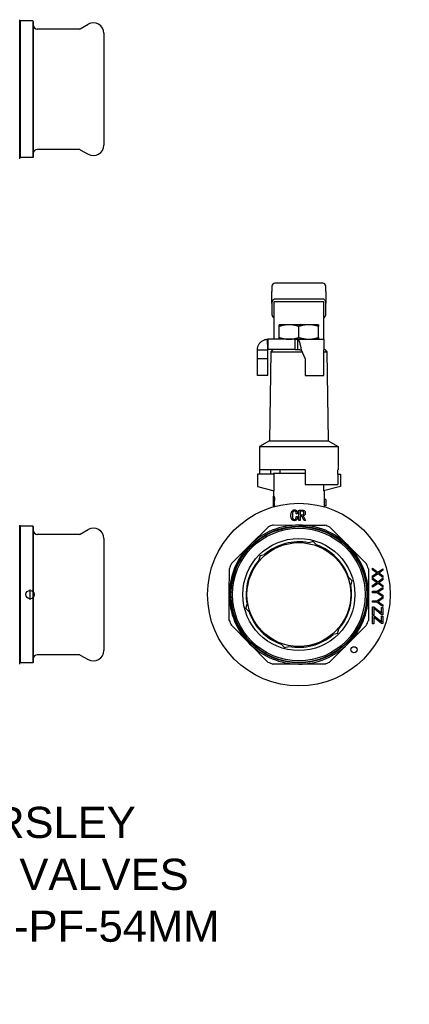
# Model space of a CAD drawing. Header units: millimetres. Extents: x 73 to 3757, y -40 to 445.
# Tile 9 of 9: x 390 to 577, y -40 to 435. Entities that reach past the tile are written whole.
import ezdxf

# ---------------------------------------------------------------- set-up
doc = ezdxf.new("R2010")
doc.units = ezdxf.units.MM
for name, color, linetype in [('DETAIL', 2, 'Continuous'), ('ORIGIN', 6, 'Continuous'), ('TEXT', 7, 'Continuous')]:
    doc.layers.add(name, color=color, linetype=linetype)
doc.styles.add('fastrack', font='ARIAL.TTF')

msp = doc.modelspace()

# ---------------------------------------------------------------- linework, layer by layer
at = {"layer": 'DETAIL'}
for p, q in [((389.67, 424.97), (389.67, 434.76)), ((389.67, 433.96), (389.87, 434.16)), ((389.87, 434.16), (389.87, 368.36)), ((395.97, 434.16), (389.87, 434.16)), ((395.97, 434.16), (395.97, 368.36)), ((396.17, 433.96), (395.97, 434.16)), ((396.17, 433.96), (396.17, 368.56)), ((418.87, 430.4), (422.67, 432.59)), ((418.37, 430.26), (398.17, 430.26)), ((430.17, 428.26), (430.17, 374.26)), ((389.67, 401.29), (389.67, 424.97)), ((389.67, 377.6), (389.67, 401.29)), ((389.67, 367.76), (389.67, 377.6)), ((418.37, 372.26), (398.17, 372.26)), ((418.87, 372.13), (422.67, 369.93)), ((389.67, 368.56), (389.87, 368.36)), ((389.67, 367.76), (389.67, 367.76)), ((395.97, 368.36), (389.87, 368.36)), ((396.17, 368.56), (395.97, 368.36)), ((511.17, 306.34), (511.17, 303.89)), ((511.17, 298.23), (511.17, 303.89)), ((535.67, 307.84), (512.67, 307.84)), ((537.17, 303.89), (537.17, 306.34)), ((537.17, 303.89), (537.17, 298.23)), ((536.17, 298.89), (512.17, 298.89)), ((512.17, 298.89), (512.17, 282.25)), ((535.67, 300.19), (512.67, 300.19)), ((536.17, 282.25), (536.17, 298.89)), ((511.17, 298.23), (511.17, 293.01)), ((537.17, 293.01), (537.17, 298.23)), ((514.67, 287), (514.67, 287.84)), ((519.42, 287.84), (514.67, 287.84)), ((514.67, 281.69), (514.67, 287)), ((528.92, 287.84), (519.42, 287.84)), ((524.17, 281.69), (524.17, 287)), ((533.67, 287.84), (528.92, 287.84)), ((533.67, 287.84), (533.67, 287)), ((533.67, 281.69), (533.67, 287)), ((509.27, 275.84), (509.14, 280.84)), ((522.44, 280.84), (509.27, 280.84)), ((509.27, 280.84), (509.27, 279.05)), ((512.17, 282.25), (512.17, 280.96)), ((514.67, 280.84), (514.67, 281.69)), ((522.44, 280.84), (536.17, 280.84)), ((522.44, 279.79), (522.44, 280.84)), ((523.67, 275.84), (523.67, 280.84)), ((533.67, 281.69), (533.67, 280.84)), ((536.17, 280.84), (536.17, 282.25)), ((536.17, 280.84), (536.17, 275.74)), ((504.17, 275.74), (506.67, 275.74)), ((504.17, 271.35), (504.17, 275.74)), ((506.67, 275.74), (509.17, 275.74)), ((509.17, 271.35), (509.17, 275.74)), ((509.27, 279.05), (509.27, 275.84)), ((522.44, 275.84), (509.27, 275.84)), ((509.27, 275.84), (509.27, 275.84)), ((511.67, 275.84), (510.66, 274.83)), ((522.44, 275.84), (522.44, 279.79)), ((525.34, 275.74), (527.17, 271.35)), ((536.67, 275.84), (536.17, 275.84)), ((536.17, 263.35), (536.17, 275.74)), ((536.67, 275.84), (537.69, 274.83)), ((504.17, 263.35), (504.17, 271.35)), ((509.17, 271.35), (504.17, 271.35)), ((509.17, 263.35), (509.17, 271.35)), ((510.66, 274.83), (510.07, 231.85)), ((510.66, 274.83), (525.72, 274.83)), ((527.17, 271.35), (527.17, 263.35)), ((536.17, 274.83), (537.69, 274.83)), ((537.69, 274.83), (538.27, 231.85)), ((509.17, 263.35), (504.17, 263.35)), ((527.17, 263.35), (536.17, 263.35)), ((510.07, 231.85), (505.17, 229.11)), ((505.17, 229.11), (543.17, 229.11)), ((505.17, 229.11), (505.17, 217.84)), ((510.07, 231.85), (538.27, 231.85)), ((538.27, 231.85), (543.17, 229.11)), ((543.17, 229.11), (543.17, 217.84)), ((512.3, 215.84), (504.17, 215.84)), ((504.17, 215.84), (504.17, 209.84)), ((527.17, 217.84), (505.17, 217.84)), ((505.41, 215.84), (505.41, 217.84)), ((510.5, 217.84), (510.5, 215.84)), ((511.92, 216.34), (527.17, 216.34)), ((511.92, 216.34), (511.92, 215.84)), ((512.3, 207.75), (512.3, 215.84)), ((515.17, 216.34), (515.17, 217.84)), ((527.17, 217.84), (527.17, 210.84)), ((543.17, 217.84), (542.93, 217.84)), ((542.93, 215.84), (542.93, 217.84)), ((542.93, 215.84), (542.93, 210.84)), ((542.93, 215.84), (544.17, 215.84)), ((544.17, 215.84), (544.17, 209.84)), ((504.17, 209.84), (512.3, 207.75)), ((527.17, 210.84), (542.93, 210.84)), ((536.05, 210.84), (536.05, 207.75)), ((544.17, 209.84), (536.05, 207.75)), ((511.91, 205.25), (512.04, 205.25)), ((511.91, 200.25), (511.91, 205.25)), ((511.92, 207.84), (511.92, 205.25)), ((511.94, 204.69), (511.94, 202.95)), ((511.94, 204.69), (512.01, 204.69)), ((511.96, 204.69), (511.96, 202.95)), ((512.04, 205.25), (512.05, 205.25)), ((536.42, 207.84), (536.42, 203.6)), ((511.91, 203.44), (511.91, 203.44)), ((511.91, 202.26), (511.91, 202.26)), ((511.91, 200.25), (511.94, 200.25)), ((511.92, 200.25), (511.92, 200.11)), ((511.94, 202.95), (512.04, 202.95)), ((511.94, 202.4), (511.94, 200.25)), ((511.94, 202.4), (512.03, 202.4)), ((511.94, 200.25), (511.96, 200.25)), ((511.96, 202.4), (511.96, 200.25)), ((512.14, 202.49), (512.16, 202.49)), ((512.23, 200.25), (512.41, 200.25)), ((512.37, 203.81), (512.39, 203.81)), ((512.41, 200.25), (512.42, 200.25)), ((537.17, 203.6), (536.42, 203.6)), ((536.42, 200.6), (536.42, 200.11)), ((537.17, 200.6), (536.42, 200.6)), ((537.17, 203.6), (537.17, 200.6)), ((523.58, 196.73), (522.91, 196.73)), ((522.91, 195.45), (523.58, 195.45)), ((524.17, 193.5), (524.18, 198.53)), ((524.18, 198.53), (525.66, 198.53)), ((524.85, 198), (524.85, 196.2)), ((525.51, 198), (524.85, 198)), ((524.85, 196.2), (525.69, 196.2)), ((524.85, 195.67), (524.85, 193.49)), ((525.6, 195.67), (524.85, 195.67)), ((526.65, 193.49), (525.6, 195.67)), ((526.28, 195.76), (527.41, 193.49)), ((389.67, 181.55), (389.67, 191.34)), ((389.67, 190.54), (389.87, 190.74)), ((389.87, 190.74), (389.87, 124.94)), ((395.97, 190.74), (389.87, 190.74)), ((395.97, 190.74), (395.97, 124.94)), ((396.17, 190.54), (395.97, 190.74)), ((396.17, 190.54), (396.17, 125.14)), ((500.51, 181.55), (509.34, 190.37)), ((511.72, 191.36), (524.2, 191.34)), ((524.85, 193.49), (524.17, 193.5)), ((524.2, 191.34), (536.69, 191.33)), ((527.41, 193.49), (526.65, 193.49)), ((539.06, 190.35), (547.88, 181.51)), ((418.37, 186.84), (398.17, 186.84)), ((418.87, 186.98), (422.67, 189.17)), ((389.67, 157.87), (389.67, 181.55)), ((430.17, 184.84), (430.17, 130.84)), ((491.67, 172.74), (500.51, 181.55)), ((531.08, 183.37), (528.93, 182.8)), ((531.08, 183.37), (532.66, 181.79)), ((547.88, 181.51), (556.7, 172.68)), ((505.52, 176.59), (504.94, 174.44)), ((505.52, 176.59), (507.68, 177.16)), ((490.67, 157.87), (490.68, 170.36)), ((549.73, 164.62), (548.16, 166.2)), ((557.68, 170.3), (557.67, 157.81)), ((559.68, 169.74), (559.68, 170.53)), ((559.68, 170.53), (562.27, 168.61)), ((561.41, 168.49), (559.68, 169.74)), ((559.68, 166.79), (561.45, 168.04)), ((562.31, 167.85), (559.68, 165.98)), ((559.68, 165.98), (559.68, 166.79)), ((562.27, 168.61), (564.65, 170.3)), ((564.65, 166.11), (562.31, 167.85)), ((563.33, 167.82), (564.65, 166.82)), ((564.65, 169.52), (563.37, 168.61)), ((564.65, 170.3), (564.65, 169.52)), ((564.65, 166.82), (564.65, 166.11)), ((549.73, 164.62), (549.15, 162.47)), ((559.68, 165.12), (559.68, 165.91)), ((559.68, 165.91), (562.27, 163.99)), ((561.41, 163.88), (559.68, 165.12)), ((559.68, 162.17), (561.45, 163.42)), ((562.3, 163.24), (559.68, 161.36)), ((559.68, 161.36), (559.68, 162.17)), ((561.78, 159.39), (564.64, 161.3)), ((562.27, 163.99), (564.65, 165.68)), ((564.64, 161.49), (562.3, 163.24)), ((563.33, 163.21), (564.64, 162.21)), ((564.65, 164.9), (563.37, 164)), ((564.64, 162.21), (564.64, 161.49)), ((564.64, 161.3), (564.64, 160.51)), ((564.65, 165.68), (564.65, 164.9)), ((389.67, 134.18), (389.67, 157.87)), ((490.66, 145.39), (490.67, 157.87)), ((557.67, 157.81), (557.66, 145.33)), ((559.67, 158.74), (559.67, 159.39)), ((559.67, 159.39), (561.78, 159.39)), ((561.78, 158.73), (559.67, 158.74)), ((561.77, 154.78), (564.64, 156.69)), ((564.64, 156.75), (561.78, 158.73)), ((564.64, 160.51), (563.14, 159.53)), ((563.18, 158.48), (564.64, 157.52)), ((564.64, 157.52), (564.64, 156.75)), ((564.64, 156.69), (564.64, 155.89)), ((498.61, 151.07), (499.2, 153.22)), ((559.66, 148.03), (559.67, 151.96)), ((559.67, 154.12), (559.67, 154.78)), ((559.67, 154.78), (561.77, 154.78)), ((561.77, 154.12), (559.67, 154.12)), ((559.67, 151.96), (560.28, 151.96)), ((560.28, 151.96), (563.46, 149.41)), ((564.63, 152.14), (561.77, 154.12)), ((564.64, 155.89), (563.14, 154.91)), ((563.18, 153.86), (564.64, 152.9)), ((564.64, 152.9), (564.63, 152.14)), ((498.61, 151.07), (500.19, 149.49)), ((560.25, 148.03), (559.66, 148.03)), ((559.66, 143.8), (559.66, 147.73)), ((559.66, 147.73), (560.27, 147.73)), ((560.25, 151.2), (560.25, 148.03)), ((560.6, 150.9), (560.25, 151.2)), ((560.27, 147.73), (563.45, 145.18)), ((564.05, 148.11), (560.6, 150.9)), ((564.04, 147.44), (564.63, 147.44)), ((564.04, 144.67), (564.04, 147.44)), ((564.05, 151.67), (564.63, 151.67)), ((564.05, 148.9), (564.05, 151.67)), ((564.63, 148.11), (564.05, 148.11)), ((564.63, 151.67), (564.63, 148.11)), ((564.63, 147.44), (564.63, 143.88)), ((500.46, 134.18), (491.64, 143.01)), ((556.67, 142.95), (547.84, 134.14)), ((560.25, 143.8), (559.66, 143.8)), ((560.25, 146.97), (560.25, 143.8)), ((560.6, 146.67), (560.25, 146.97)), ((564.04, 143.88), (560.6, 146.67)), ((564.63, 143.88), (564.04, 143.88)), ((542.82, 139.1), (540.66, 138.53)), ((542.82, 139.1), (543.4, 141.25)), ((389.67, 124.34), (389.67, 134.18)), ((509.28, 125.34), (500.46, 134.18)), ((517.26, 132.32), (515.69, 133.9)), ((517.26, 132.32), (519.42, 132.89)), ((547.84, 134.14), (539, 125.32)), ((418.37, 128.84), (398.17, 128.84)), ((418.87, 128.71), (422.67, 126.51)), ((389.67, 125.14), (389.87, 124.94)), ((389.67, 124.34), (389.67, 124.34)), ((395.97, 124.94), (389.87, 124.94)), ((396.17, 125.14), (395.97, 124.94)), ((524.14, 124.34), (511.66, 124.36)), ((536.62, 124.33), (524.14, 124.34))]:
    msp.add_line(p, q, dxfattribs=at)
at = {"layer": 'DETAIL', "flags": 128}
for points in [[(512.67, 300.19), (512.58, 300.19), (512.49, 300.18), (512.4, 300.16), (512.31, 300.13), (512.21, 300.1), (512.12, 300.05), (512.03, 300), (511.94, 299.94), (511.85, 299.87), (511.77, 299.79), (511.69, 299.71), (511.61, 299.62), (511.54, 299.52), (511.48, 299.41), (511.42, 299.3), (511.36, 299.19), (511.32, 299.07), (511.28, 298.95), (511.25, 298.83), (511.22, 298.71), (511.2, 298.59), (511.18, 298.47), (511.17, 298.35), (511.17, 298.23)], [(537.17, 298.23), (537.17, 298.35), (537.16, 298.47), (537.15, 298.59), (537.13, 298.71), (537.1, 298.83), (537.07, 298.95), (537.03, 299.07), (536.98, 299.19), (536.93, 299.3), (536.87, 299.41), (536.8, 299.52), (536.73, 299.62), (536.66, 299.71), (536.58, 299.79), (536.49, 299.87), (536.41, 299.94), (536.32, 300), (536.22, 300.05), (536.13, 300.1), (536.04, 300.13), (535.95, 300.16), (535.85, 300.18), (535.76, 300.19), (535.67, 300.19)], [(511.17, 293.01), (511.17, 292.92), (511.18, 292.83), (511.19, 292.74), (511.2, 292.64), (511.22, 292.55), (511.23, 292.45), (511.26, 292.36), (511.28, 292.27), (511.32, 292.17), (511.35, 292.08), (511.39, 291.99), (511.43, 291.91), (511.48, 291.82), (511.53, 291.74), (511.58, 291.67), (511.64, 291.59), (511.7, 291.52), (511.76, 291.46), (511.83, 291.39), (511.89, 291.34), (511.96, 291.29), (512.03, 291.24), (512.1, 291.2), (512.17, 291.17)], [(536.17, 291.17), (536.24, 291.2), (536.31, 291.24), (536.38, 291.29), (536.45, 291.34), (536.52, 291.39), (536.58, 291.46), (536.65, 291.52), (536.7, 291.59), (536.76, 291.67), (536.81, 291.74), (536.87, 291.82), (536.91, 291.91), (536.95, 291.99), (536.99, 292.08), (537.03, 292.17), (537.06, 292.27), (537.09, 292.36), (537.11, 292.45), (537.13, 292.55), (537.15, 292.64), (537.16, 292.74), (537.17, 292.83), (537.17, 292.92), (537.17, 293.01)], [(519.42, 287.84), (519.22, 287.84), (519.02, 287.84), (518.82, 287.83), (518.62, 287.82), (518.41, 287.8), (518.21, 287.79), (518.01, 287.76), (517.81, 287.74), (517.61, 287.71), (517.41, 287.68), (517.21, 287.65), (517.01, 287.61), (516.81, 287.58), (516.62, 287.53), (516.42, 287.49), (516.22, 287.44), (516.03, 287.4), (515.83, 287.35), (515.64, 287.29), (515.44, 287.24), (515.25, 287.18), (515.06, 287.12), (514.86, 287.06), (514.67, 287)], [(524.17, 287), (523.98, 287.06), (523.78, 287.12), (523.59, 287.18), (523.4, 287.24), (523.2, 287.29), (523, 287.35), (522.81, 287.4), (522.61, 287.45), (522.41, 287.49), (522.22, 287.54), (522.02, 287.58), (521.82, 287.62), (521.62, 287.65), (521.42, 287.68), (521.22, 287.71), (521.02, 287.74), (520.82, 287.77), (520.62, 287.79), (520.42, 287.8), (520.22, 287.82), (520.02, 287.83), (519.82, 287.84), (519.62, 287.84), (519.42, 287.84)], [(528.92, 287.84), (528.72, 287.84), (528.52, 287.84), (528.32, 287.83), (528.12, 287.82), (527.92, 287.8), (527.72, 287.79), (527.52, 287.76), (527.32, 287.74), (527.12, 287.71), (526.92, 287.68), (526.72, 287.65), (526.52, 287.62), (526.33, 287.58), (526.13, 287.54), (525.93, 287.49), (525.73, 287.45), (525.54, 287.4), (525.34, 287.35), (525.15, 287.29), (524.95, 287.24), (524.76, 287.18), (524.56, 287.12), (524.37, 287.06), (524.17, 287)], [(533.67, 287), (533.48, 287.06), (533.28, 287.12), (533.09, 287.18), (532.89, 287.24), (532.7, 287.29), (532.5, 287.35), (532.31, 287.4), (532.11, 287.45), (531.91, 287.49), (531.72, 287.54), (531.52, 287.58), (531.32, 287.62), (531.12, 287.65), (530.93, 287.68), (530.73, 287.71), (530.53, 287.74), (530.33, 287.76), (530.13, 287.79), (529.93, 287.8), (529.73, 287.82), (529.53, 287.83), (529.33, 287.84), (529.12, 287.84), (528.92, 287.84)], [(504.17, 275.74), (504.18, 276.07), (504.21, 276.4), (504.27, 276.72), (504.34, 277.04), (504.43, 277.36), (504.55, 277.67), (504.68, 277.97), (504.83, 278.26), (505.01, 278.54), (505.19, 278.81), (505.4, 279.06), (505.62, 279.3), (505.86, 279.53), (506.11, 279.74), (506.37, 279.94), (506.65, 280.12), (506.93, 280.28), (507.23, 280.42), (507.54, 280.54), (507.85, 280.64), (508.17, 280.72), (508.49, 280.78), (508.81, 280.82), (509.14, 280.84)], [(512.17, 280.96), (512.17, 280.95), (512.17, 280.94), (512.17, 280.93), (512.16, 280.92), (512.15, 280.92), (512.15, 280.91), (512.14, 280.9), (512.13, 280.89), (512.12, 280.89), (512.1, 280.88), (512.09, 280.88), (512.07, 280.87), (512.06, 280.87), (512.04, 280.86), (512.02, 280.86), (512, 280.86), (511.98, 280.85), (511.95, 280.85), (511.93, 280.85), (511.9, 280.85), (511.87, 280.85), (511.85, 280.85), (511.82, 280.84), (511.78, 280.84)], [(514.67, 281.69), (514.86, 281.63), (515.06, 281.57), (515.25, 281.51), (515.44, 281.45), (515.64, 281.4), (515.83, 281.34), (516.03, 281.29), (516.22, 281.24), (516.42, 281.2), (516.62, 281.15), (516.81, 281.11), (517.01, 281.08), (517.21, 281.04), (517.41, 281.01), (517.61, 280.98), (517.81, 280.95), (518.01, 280.93), (518.21, 280.9), (518.41, 280.89), (518.62, 280.87), (518.82, 280.86), (519.02, 280.85), (519.22, 280.85), (519.42, 280.84)], [(519.42, 280.84), (519.62, 280.85), (519.82, 280.85), (520.02, 280.86), (520.22, 280.87), (520.42, 280.89), (520.62, 280.9), (520.82, 280.92), (521.02, 280.95), (521.22, 280.98), (521.42, 281.01), (521.62, 281.04), (521.82, 281.07), (522.02, 281.11), (522.22, 281.15), (522.41, 281.2), (522.61, 281.24), (522.81, 281.29), (523, 281.34), (523.2, 281.4), (523.4, 281.45), (523.59, 281.51), (523.78, 281.57), (523.98, 281.63), (524.17, 281.69)], [(523.67, 280.84), (523.74, 280.82), (523.81, 280.78), (523.88, 280.71), (523.95, 280.63), (524.02, 280.53), (524.09, 280.4), (524.16, 280.26), (524.23, 280.1), (524.3, 279.92), (524.37, 279.73), (524.44, 279.51), (524.51, 279.29), (524.57, 279.04), (524.64, 278.79), (524.71, 278.52), (524.78, 278.24), (524.85, 277.95), (524.92, 277.65), (524.99, 277.35), (525.06, 277.04), (525.13, 276.72), (525.2, 276.4), (525.27, 276.07), (525.34, 275.74)], [(524.17, 281.69), (524.37, 281.63), (524.56, 281.57), (524.76, 281.51), (524.95, 281.45), (525.15, 281.39), (525.34, 281.34), (525.54, 281.29), (525.73, 281.24), (525.93, 281.2), (526.13, 281.15), (526.33, 281.11), (526.52, 281.07), (526.72, 281.04), (526.92, 281.01), (527.12, 280.98), (527.32, 280.95), (527.52, 280.92), (527.72, 280.9), (527.92, 280.89), (528.12, 280.87), (528.32, 280.86), (528.52, 280.85), (528.72, 280.85), (528.92, 280.84)], [(528.92, 280.84), (529.12, 280.85), (529.32, 280.85), (529.53, 280.86), (529.73, 280.87), (529.93, 280.89), (530.13, 280.9), (530.33, 280.92), (530.53, 280.95), (530.73, 280.98), (530.92, 281.01), (531.12, 281.04), (531.32, 281.07), (531.52, 281.11), (531.72, 281.15), (531.91, 281.2), (532.11, 281.24), (532.31, 281.29), (532.5, 281.34), (532.7, 281.39), (532.89, 281.45), (533.09, 281.51), (533.28, 281.57), (533.48, 281.63), (533.67, 281.69)], [(509.17, 275.74), (509.17, 275.75), (509.17, 275.76), (509.17, 275.76), (509.18, 275.77), (509.18, 275.78), (509.18, 275.78), (509.18, 275.79), (509.19, 275.79), (509.19, 275.8), (509.19, 275.8), (509.2, 275.81), (509.2, 275.81), (509.21, 275.82), (509.21, 275.82), (509.22, 275.83), (509.22, 275.83), (509.23, 275.83), (509.23, 275.84), (509.24, 275.84), (509.24, 275.84), (509.25, 275.84), (509.26, 275.84), (509.26, 275.84), (509.27, 275.84)], [(522.44, 275.84), (522.49, 275.84), (522.55, 275.84), (522.6, 275.84), (522.65, 275.84), (522.7, 275.84), (522.75, 275.84), (522.8, 275.84), (522.85, 275.84), (522.9, 275.84), (522.96, 275.84), (523.01, 275.84), (523.06, 275.84), (523.11, 275.84), (523.16, 275.84), (523.21, 275.84), (523.26, 275.84), (523.31, 275.84), (523.37, 275.84), (523.42, 275.84), (523.47, 275.84), (523.52, 275.84), (523.57, 275.84), (523.62, 275.84), (523.67, 275.84)], [(523.67, 275.84), (523.74, 275.84), (523.81, 275.84), (523.88, 275.84), (523.95, 275.84), (524.02, 275.84), (524.09, 275.84), (524.16, 275.83), (524.23, 275.83), (524.3, 275.83), (524.37, 275.82), (524.44, 275.82), (524.51, 275.81), (524.57, 275.81), (524.64, 275.8), (524.71, 275.8), (524.78, 275.79), (524.85, 275.79), (524.92, 275.78), (524.99, 275.78), (525.06, 275.77), (525.13, 275.76), (525.2, 275.76), (525.27, 275.75), (525.34, 275.74)], [(511.91, 204.07), (511.91, 204.05), (511.91, 204.02), (511.91, 204), (511.91, 203.97), (511.91, 203.94), (511.91, 203.92), (511.91, 203.89), (511.91, 203.86), (511.91, 203.84), (511.91, 203.81), (511.91, 203.78), (511.91, 203.76), (511.91, 203.73), (511.91, 203.7), (511.91, 203.68), (511.91, 203.65), (511.91, 203.62), (511.91, 203.6), (511.91, 203.58), (511.91, 203.56), (511.91, 203.53), (511.91, 203.51), (511.91, 203.47), (511.91, 203.44)], [(512.21, 203.81), (512.21, 203.88), (512.21, 203.94), (512.21, 204.01), (512.21, 204.08), (512.2, 204.14), (512.2, 204.2), (512.19, 204.26), (512.18, 204.32), (512.17, 204.37), (512.16, 204.43), (512.15, 204.47), (512.14, 204.51), (512.13, 204.54), (512.12, 204.57), (512.11, 204.6), (512.1, 204.62), (512.09, 204.64), (512.07, 204.66), (512.06, 204.67), (512.05, 204.68), (512.04, 204.68), (512.03, 204.69), (512.02, 204.69), (512.01, 204.69)], [(512.04, 205.25), (512.05, 205.24), (512.07, 205.24), (512.08, 205.23), (512.1, 205.21), (512.12, 205.2), (512.14, 205.17), (512.16, 205.14), (512.18, 205.1), (512.2, 205.06), (512.22, 205.01), (512.24, 204.96), (512.26, 204.9), (512.28, 204.83), (512.29, 204.76), (512.31, 204.68), (512.32, 204.59), (512.34, 204.5), (512.35, 204.41), (512.35, 204.32), (512.36, 204.22), (512.36, 204.11), (512.37, 204.01), (512.37, 203.92), (512.37, 203.81)], [(512.05, 205.25), (512.07, 205.24), (512.09, 205.24), (512.1, 205.23), (512.12, 205.21), (512.14, 205.2), (512.16, 205.17), (512.18, 205.14), (512.2, 205.11), (512.22, 205.06), (512.24, 205.02), (512.26, 204.97), (512.28, 204.9), (512.3, 204.83), (512.31, 204.76), (512.33, 204.68), (512.34, 204.59), (512.36, 204.5), (512.36, 204.41), (512.37, 204.31), (512.38, 204.21), (512.38, 204.11), (512.39, 204), (512.39, 203.92), (512.39, 203.81)], [(511.91, 202.26), (511.91, 202.23), (511.91, 202.2), (511.91, 202.17), (511.91, 202.15), (511.91, 202.12), (511.91, 202.09), (511.91, 202.07), (511.91, 202.05), (511.91, 202.02), (511.91, 202), (511.91, 201.98), (511.91, 201.96), (511.91, 201.94), (511.91, 201.92), (511.91, 201.91), (511.91, 201.89), (511.91, 201.86), (511.91, 201.84), (511.91, 201.81), (511.91, 201.79), (511.91, 201.76), (511.91, 201.74), (511.91, 201.72), (511.91, 201.69)], [(512.23, 200.25), (512.22, 200.34), (512.21, 200.43), (512.2, 200.51), (512.19, 200.6), (512.18, 200.69), (512.17, 200.78), (512.16, 200.87), (512.15, 200.96), (512.14, 201.05), (512.14, 201.14), (512.13, 201.23), (512.12, 201.32), (512.11, 201.41), (512.1, 201.5), (512.09, 201.59), (512.09, 201.68), (512.08, 201.77), (512.07, 201.86), (512.06, 201.95), (512.06, 202.04), (512.05, 202.13), (512.04, 202.22), (512.04, 202.31), (512.03, 202.4)], [(512.04, 202.95), (512.05, 202.96), (512.06, 202.96), (512.07, 202.97), (512.08, 202.98), (512.09, 202.99), (512.1, 203), (512.11, 203.02), (512.12, 203.04), (512.13, 203.07), (512.14, 203.1), (512.15, 203.13), (512.16, 203.16), (512.17, 203.2), (512.18, 203.24), (512.18, 203.29), (512.19, 203.34), (512.2, 203.4), (512.2, 203.45), (512.21, 203.51), (512.21, 203.56), (512.21, 203.63), (512.21, 203.69), (512.21, 203.74), (512.21, 203.81)], [(512.37, 203.81), (512.37, 203.72), (512.37, 203.66), (512.37, 203.58), (512.36, 203.51), (512.36, 203.43), (512.36, 203.36), (512.35, 203.29), (512.34, 203.22), (512.33, 203.15), (512.33, 203.08), (512.32, 203.02), (512.3, 202.96), (512.29, 202.91), (512.28, 202.85), (512.27, 202.8), (512.25, 202.75), (512.24, 202.7), (512.22, 202.66), (512.21, 202.62), (512.2, 202.59), (512.18, 202.55), (512.17, 202.53), (512.15, 202.51), (512.14, 202.49)], [(512.14, 202.49), (512.15, 202.39), (512.16, 202.3), (512.17, 202.21), (512.18, 202.11), (512.19, 202.02), (512.2, 201.93), (512.21, 201.83), (512.22, 201.74), (512.23, 201.65), (512.24, 201.55), (512.25, 201.46), (512.26, 201.37), (512.27, 201.27), (512.28, 201.18), (512.29, 201.09), (512.31, 200.99), (512.32, 200.9), (512.33, 200.81), (512.34, 200.71), (512.36, 200.62), (512.37, 200.53), (512.38, 200.43), (512.39, 200.34), (512.41, 200.25)], [(512.39, 203.81), (512.39, 203.72), (512.39, 203.65), (512.39, 203.58), (512.38, 203.51), (512.38, 203.44), (512.37, 203.36), (512.37, 203.29), (512.36, 203.22), (512.35, 203.15), (512.34, 203.08), (512.33, 203.02), (512.32, 202.96), (512.31, 202.91), (512.3, 202.85), (512.29, 202.8), (512.27, 202.75), (512.26, 202.7), (512.24, 202.66), (512.23, 202.62), (512.21, 202.59), (512.2, 202.55), (512.19, 202.53), (512.17, 202.51), (512.16, 202.49)], [(512.16, 202.49), (512.17, 202.39), (512.18, 202.3), (512.18, 202.21), (512.19, 202.11), (512.2, 202.02), (512.21, 201.93), (512.23, 201.83), (512.24, 201.74), (512.25, 201.65), (512.26, 201.55), (512.27, 201.46), (512.28, 201.37), (512.29, 201.27), (512.3, 201.18), (512.31, 201.09), (512.33, 200.99), (512.34, 200.9), (512.35, 200.81), (512.36, 200.71), (512.37, 200.62), (512.39, 200.53), (512.4, 200.43), (512.41, 200.34), (512.43, 200.25)], [(536.42, 203.6), (536.42, 203.6), (536.42, 203.59), (536.42, 203.57), (536.42, 203.55), (536.41, 203.52), (536.41, 203.49), (536.4, 203.45), (536.4, 203.4), (536.39, 203.35), (536.39, 203.29), (536.38, 203.23), (536.38, 203.16), (536.37, 203.09), (536.36, 203.02), (536.36, 202.94), (536.35, 202.85), (536.35, 202.77), (536.34, 202.68), (536.34, 202.59), (536.34, 202.49), (536.33, 202.4), (536.33, 202.3), (536.33, 202.2), (536.33, 202.1)], [(536.33, 202.1), (536.33, 202.01), (536.33, 201.91), (536.33, 201.81), (536.34, 201.71), (536.34, 201.62), (536.34, 201.53), (536.35, 201.44), (536.35, 201.35), (536.36, 201.27), (536.36, 201.19), (536.37, 201.11), (536.38, 201.04), (536.38, 200.98), (536.39, 200.91), (536.39, 200.86), (536.4, 200.8), (536.4, 200.76), (536.41, 200.72), (536.41, 200.68), (536.42, 200.65), (536.42, 200.63), (536.42, 200.62), (536.42, 200.61), (536.42, 200.6)], [(520.35, 195.85), (520.35, 196.01), (520.36, 196.16), (520.37, 196.31), (520.38, 196.46), (520.4, 196.61), (520.42, 196.76), (520.44, 196.91), (520.47, 197.06), (520.51, 197.21), (520.56, 197.36), (520.61, 197.5), (520.67, 197.64), (520.74, 197.77), (520.82, 197.9), (520.92, 198.02), (521.02, 198.14), (521.13, 198.24), (521.25, 198.34), (521.37, 198.42), (521.51, 198.49), (521.65, 198.54), (521.8, 198.58), (521.95, 198.6), (522.1, 198.61)], [(522.05, 193.42), (521.91, 193.43), (521.78, 193.45), (521.64, 193.48), (521.51, 193.52), (521.38, 193.58), (521.26, 193.64), (521.15, 193.72), (521.04, 193.81), (520.94, 193.91), (520.84, 194.01), (520.76, 194.12), (520.68, 194.24), (520.62, 194.36), (520.56, 194.49), (520.52, 194.62), (520.48, 194.75), (520.44, 194.89), (520.42, 195.02), (520.4, 195.16), (520.38, 195.3), (520.37, 195.44), (520.36, 195.58), (520.35, 195.71), (520.35, 195.85)], [(522.07, 198.08), (521.96, 198.07), (521.85, 198.05), (521.75, 198.02), (521.65, 197.96), (521.56, 197.9), (521.48, 197.82), (521.41, 197.73), (521.35, 197.64), (521.29, 197.55), (521.24, 197.44), (521.2, 197.34), (521.17, 197.23), (521.14, 197.13), (521.12, 197.02), (521.1, 196.91), (521.08, 196.8), (521.07, 196.69), (521.06, 196.58), (521.05, 196.47), (521.04, 196.36), (521.03, 196.24), (521.03, 196.13), (521.03, 196.02), (521.03, 195.91)], [(521.03, 195.91), (521.03, 195.81), (521.03, 195.71), (521.03, 195.6), (521.04, 195.5), (521.05, 195.4), (521.05, 195.3), (521.07, 195.19), (521.08, 195.09), (521.1, 194.99), (521.12, 194.89), (521.14, 194.79), (521.17, 194.69), (521.2, 194.6), (521.24, 194.5), (521.29, 194.41), (521.35, 194.33), (521.41, 194.25), (521.48, 194.17), (521.56, 194.11), (521.65, 194.05), (521.74, 194.01), (521.84, 193.97), (521.94, 193.95), (522.04, 193.95)], [(522.04, 193.95), (522.12, 193.95), (522.2, 193.97), (522.28, 193.99), (522.35, 194.02), (522.42, 194.06), (522.49, 194.11), (522.55, 194.16), (522.61, 194.22), (522.66, 194.28), (522.7, 194.35), (522.74, 194.42), (522.78, 194.49), (522.8, 194.57), (522.82, 194.65), (522.84, 194.73), (522.86, 194.81), (522.87, 194.89), (522.88, 194.97), (522.89, 195.05), (522.9, 195.13), (522.9, 195.21), (522.9, 195.29), (522.91, 195.37), (522.91, 195.45)], [(523.58, 195.45), (523.58, 195.33), (523.57, 195.21), (523.56, 195.09), (523.55, 194.97), (523.53, 194.86), (523.51, 194.74), (523.48, 194.62), (523.45, 194.51), (523.41, 194.4), (523.37, 194.29), (523.32, 194.18), (523.26, 194.07), (523.19, 193.98), (523.11, 193.89), (523.03, 193.8), (522.94, 193.73), (522.84, 193.66), (522.74, 193.59), (522.63, 193.54), (522.52, 193.5), (522.41, 193.46), (522.29, 193.44), (522.17, 193.43), (522.05, 193.42)], [(522.91, 196.73), (522.91, 196.8), (522.91, 196.88), (522.9, 196.95), (522.9, 197.03), (522.89, 197.1), (522.88, 197.18), (522.87, 197.25), (522.86, 197.32), (522.84, 197.4), (522.82, 197.47), (522.8, 197.54), (522.77, 197.61), (522.74, 197.68), (522.7, 197.74), (522.66, 197.8), (522.61, 197.86), (522.56, 197.91), (522.5, 197.96), (522.44, 198), (522.37, 198.03), (522.3, 198.05), (522.22, 198.07), (522.15, 198.08), (522.07, 198.08)], [(522.1, 198.61), (522.22, 198.6), (522.33, 198.59), (522.44, 198.57), (522.55, 198.54), (522.65, 198.5), (522.76, 198.46), (522.85, 198.4), (522.95, 198.34), (523.03, 198.27), (523.12, 198.19), (523.19, 198.11), (523.26, 198.02), (523.33, 197.92), (523.38, 197.82), (523.43, 197.72), (523.47, 197.62), (523.5, 197.51), (523.53, 197.4), (523.55, 197.29), (523.57, 197.18), (523.58, 197.07), (523.58, 196.95), (523.59, 196.84), (523.58, 196.73)], [(526.58, 197.09), (526.58, 197.15), (526.58, 197.22), (526.57, 197.29), (526.56, 197.35), (526.54, 197.42), (526.51, 197.48), (526.49, 197.54), (526.46, 197.6), (526.42, 197.66), (526.38, 197.71), (526.33, 197.76), (526.28, 197.8), (526.22, 197.84), (526.16, 197.88), (526.1, 197.9), (526.04, 197.93), (525.98, 197.95), (525.91, 197.96), (525.85, 197.98), (525.78, 197.99), (525.71, 197.99), (525.64, 198), (525.58, 198), (525.51, 198)], [(525.66, 198.53), (525.76, 198.53), (525.87, 198.52), (525.97, 198.51), (526.07, 198.5), (526.17, 198.48), (526.27, 198.45), (526.37, 198.42), (526.47, 198.39), (526.56, 198.35), (526.65, 198.3), (526.74, 198.25), (526.82, 198.19), (526.9, 198.12), (526.97, 198.04), (527.03, 197.96), (527.09, 197.88), (527.13, 197.78), (527.17, 197.69), (527.2, 197.59), (527.22, 197.49), (527.24, 197.39), (527.25, 197.29), (527.26, 197.18), (527.26, 197.08)], [(525.69, 196.2), (525.75, 196.2), (525.81, 196.21), (525.87, 196.21), (525.93, 196.22), (525.98, 196.24), (526.04, 196.25), (526.1, 196.28), (526.15, 196.3), (526.21, 196.33), (526.26, 196.36), (526.31, 196.39), (526.35, 196.43), (526.4, 196.47), (526.43, 196.52), (526.47, 196.57), (526.49, 196.62), (526.52, 196.67), (526.54, 196.73), (526.55, 196.79), (526.56, 196.85), (526.57, 196.91), (526.58, 196.97), (526.58, 197.03), (526.58, 197.09)], [(527.26, 197.08), (527.26, 197.01), (527.25, 196.93), (527.25, 196.86), (527.24, 196.78), (527.22, 196.71), (527.21, 196.64), (527.19, 196.57), (527.16, 196.5), (527.13, 196.43), (527.1, 196.36), (527.06, 196.3), (527.02, 196.23), (526.97, 196.18), (526.92, 196.12), (526.87, 196.07), (526.81, 196.02), (526.75, 195.98), (526.69, 195.93), (526.63, 195.89), (526.56, 195.86), (526.49, 195.83), (526.42, 195.8), (526.35, 195.78), (526.28, 195.76)], [(561.79, 168.25), (561.77, 168.26), (561.75, 168.27), (561.74, 168.28), (561.72, 168.29), (561.71, 168.3), (561.69, 168.31), (561.68, 168.32), (561.66, 168.33), (561.65, 168.34), (561.63, 168.35), (561.61, 168.36), (561.6, 168.37), (561.58, 168.38), (561.57, 168.39), (561.55, 168.4), (561.54, 168.41), (561.52, 168.42), (561.51, 168.43), (561.49, 168.44), (561.47, 168.45), (561.46, 168.46), (561.44, 168.47), (561.43, 168.48), (561.41, 168.49)], [(561.45, 168.04), (561.47, 168.05), (561.48, 168.06), (561.49, 168.06), (561.51, 168.07), (561.52, 168.08), (561.54, 168.09), (561.55, 168.1), (561.56, 168.11), (561.58, 168.12), (561.59, 168.13), (561.6, 168.14), (561.62, 168.15), (561.63, 168.16), (561.65, 168.16), (561.66, 168.17), (561.67, 168.18), (561.69, 168.19), (561.7, 168.2), (561.72, 168.21), (561.73, 168.22), (561.74, 168.23), (561.76, 168.24), (561.77, 168.25), (561.79, 168.25)], [(563.37, 168.61), (563.35, 168.6), (563.33, 168.58), (563.3, 168.56), (563.28, 168.54), (563.25, 168.53), (563.23, 168.51), (563.2, 168.49), (563.18, 168.48), (563.15, 168.46), (563.13, 168.44), (563.1, 168.42), (563.08, 168.41), (563.05, 168.39), (563.02, 168.37), (563, 168.36), (562.97, 168.34), (562.95, 168.33), (562.92, 168.31), (562.9, 168.29), (562.87, 168.28), (562.84, 168.26), (562.82, 168.25), (562.79, 168.23), (562.77, 168.22)], [(562.77, 168.22), (562.79, 168.2), (562.81, 168.19), (562.84, 168.17), (562.86, 168.15), (562.89, 168.14), (562.91, 168.12), (562.93, 168.11), (562.96, 168.09), (562.98, 168.08), (563.01, 168.06), (563.03, 168.04), (563.05, 168.03), (563.08, 168.01), (563.1, 167.99), (563.12, 167.98), (563.15, 167.96), (563.17, 167.94), (563.19, 167.93), (563.22, 167.91), (563.24, 167.89), (563.26, 167.87), (563.29, 167.86), (563.31, 167.84), (563.33, 167.82)], [(561.78, 163.64), (561.77, 163.65), (561.75, 163.66), (561.73, 163.67), (561.72, 163.68), (561.7, 163.69), (561.69, 163.7), (561.67, 163.71), (561.66, 163.72), (561.64, 163.73), (561.63, 163.74), (561.61, 163.75), (561.59, 163.76), (561.58, 163.77), (561.56, 163.77), (561.55, 163.78), (561.53, 163.79), (561.52, 163.8), (561.5, 163.81), (561.49, 163.82), (561.47, 163.84), (561.46, 163.85), (561.44, 163.86), (561.42, 163.87), (561.41, 163.88)], [(561.45, 163.42), (561.46, 163.43), (561.48, 163.44), (561.49, 163.45), (561.5, 163.46), (561.52, 163.47), (561.53, 163.48), (561.55, 163.49), (561.56, 163.5), (561.57, 163.5), (561.59, 163.51), (561.6, 163.52), (561.61, 163.53), (561.63, 163.54), (561.64, 163.55), (561.66, 163.56), (561.67, 163.57), (561.68, 163.58), (561.7, 163.59), (561.71, 163.59), (561.73, 163.6), (561.74, 163.61), (561.75, 163.62), (561.77, 163.63), (561.78, 163.64)], [(563.37, 164), (563.35, 163.98), (563.32, 163.96), (563.3, 163.95), (563.27, 163.93), (563.25, 163.91), (563.22, 163.89), (563.2, 163.88), (563.17, 163.86), (563.15, 163.84), (563.12, 163.83), (563.1, 163.81), (563.07, 163.79), (563.05, 163.78), (563.02, 163.76), (562.99, 163.74), (562.97, 163.73), (562.94, 163.71), (562.92, 163.69), (562.89, 163.68), (562.87, 163.66), (562.84, 163.65), (562.81, 163.63), (562.79, 163.62), (562.76, 163.6)], [(562.76, 163.6), (562.79, 163.59), (562.81, 163.57), (562.83, 163.55), (562.86, 163.54), (562.88, 163.52), (562.91, 163.51), (562.93, 163.49), (562.95, 163.48), (562.98, 163.46), (563, 163.44), (563.03, 163.43), (563.05, 163.41), (563.07, 163.39), (563.1, 163.38), (563.12, 163.36), (563.14, 163.34), (563.17, 163.33), (563.19, 163.31), (563.21, 163.29), (563.24, 163.28), (563.26, 163.26), (563.28, 163.24), (563.3, 163.22), (563.33, 163.21)], [(563.14, 159.53), (563.11, 159.51), (563.07, 159.48), (563.04, 159.46), (563.01, 159.44), (562.97, 159.42), (562.94, 159.4), (562.9, 159.37), (562.87, 159.35), (562.83, 159.33), (562.8, 159.31), (562.76, 159.29), (562.73, 159.27), (562.69, 159.25), (562.66, 159.23), (562.62, 159.21), (562.59, 159.19), (562.55, 159.16), (562.52, 159.14), (562.48, 159.12), (562.44, 159.1), (562.41, 159.08), (562.37, 159.06), (562.34, 159.04), (562.3, 159.02)], [(562.3, 159.02), (562.34, 159), (562.38, 158.98), (562.41, 158.96), (562.45, 158.94), (562.49, 158.91), (562.52, 158.89), (562.56, 158.87), (562.6, 158.85), (562.64, 158.83), (562.67, 158.8), (562.71, 158.78), (562.74, 158.76), (562.78, 158.74), (562.82, 158.71), (562.85, 158.69), (562.89, 158.67), (562.93, 158.64), (562.96, 158.62), (563, 158.6), (563.04, 158.57), (563.07, 158.55), (563.11, 158.53), (563.14, 158.5), (563.18, 158.48)], [(563.14, 154.91), (563.1, 154.89), (563.07, 154.87), (563.04, 154.85), (563, 154.82), (562.97, 154.8), (562.93, 154.78), (562.9, 154.76), (562.86, 154.74), (562.83, 154.72), (562.79, 154.7), (562.76, 154.67), (562.72, 154.65), (562.69, 154.63), (562.65, 154.61), (562.62, 154.59), (562.58, 154.57), (562.55, 154.55), (562.51, 154.53), (562.48, 154.51), (562.44, 154.49), (562.4, 154.47), (562.37, 154.45), (562.33, 154.43), (562.3, 154.41)], [(562.3, 154.41), (562.34, 154.39), (562.37, 154.36), (562.41, 154.34), (562.45, 154.32), (562.48, 154.3), (562.52, 154.28), (562.56, 154.25), (562.59, 154.23), (562.63, 154.21), (562.67, 154.19), (562.7, 154.16), (562.74, 154.14), (562.78, 154.12), (562.81, 154.1), (562.85, 154.07), (562.89, 154.05), (562.92, 154.03), (562.96, 154), (563, 153.98), (563.03, 153.96), (563.07, 153.93), (563.1, 153.91), (563.14, 153.89), (563.18, 153.86)], [(563.46, 149.41), (563.48, 149.39), (563.51, 149.37), (563.53, 149.35), (563.56, 149.33), (563.58, 149.31), (563.61, 149.29), (563.63, 149.27), (563.66, 149.25), (563.68, 149.22), (563.71, 149.2), (563.73, 149.18), (563.76, 149.16), (563.78, 149.14), (563.81, 149.12), (563.83, 149.1), (563.85, 149.07), (563.88, 149.05), (563.9, 149.03), (563.93, 149.01), (563.95, 148.99), (563.97, 148.96), (564, 148.94), (564.02, 148.92), (564.05, 148.9)], [(563.45, 145.18), (563.48, 145.16), (563.5, 145.14), (563.53, 145.12), (563.55, 145.1), (563.58, 145.08), (563.6, 145.06), (563.63, 145.04), (563.65, 145.01), (563.68, 144.99), (563.7, 144.97), (563.73, 144.95), (563.75, 144.93), (563.78, 144.91), (563.8, 144.89), (563.83, 144.87), (563.85, 144.84), (563.88, 144.82), (563.9, 144.8), (563.92, 144.78), (563.95, 144.76), (563.97, 144.73), (563.99, 144.71), (564.02, 144.69), (564.04, 144.67)]]:
    msp.add_lwpolyline(points, dxfattribs=at)
at = {"layer": 'DETAIL'}
for centre, radius in [((524.17, 157.84), 44), ((524.17, 157.84), 32.9), ((524.17, 157.84), 32.7), ((524.17, 157.84), 32), ((524.17, 157.84), 27), ((524.17, 157.84), 25), ((550.73, 131.23), 1.5)]:
    msp.add_circle(centre, radius, dxfattribs=at)
for centre, radius, start, end in [((398.17, 432.26), 2, 180, 270), ((425.17, 428.26), 5, 0, 120), ((418.37, 431.26), 1, 270, 300), ((398.17, 370.26), 2, 90, 180), ((418.37, 371.26), 1, 60, 90), ((425.17, 374.26), 5, 240, 0), ((512.67, 306.34), 1.5, 90, 180), ((535.67, 306.34), 1.5, 0, 90), ((425.17, 184.84), 5, 0, 120), ((524.17, 157.84), 33.5, 89.9483, 134.9483), ((524.17, 157.84), 35.75, 110.3843, 114.5123), ((524.17, 157.84), 33.5, 44.9483, 89.9483), ((524.17, 157.84), 35.75, 65.3843, 69.5123), ((398.17, 188.84), 2, 180, 270), ((418.37, 187.84), 1, 270, 300), ((524.17, 157.84), 33.5, 134.9483, 179.9483), ((524.17, 157.84), 25.4, 79.214, 130.4823), ((524.17, 157.84), 25.4, 19.214, 70.4823), ((524.17, 157.84), 33.5, 359.9483, 44.9483), ((524.17, 157.84), 35.75, 155.3843, 159.5123), ((524.17, 157.84), 25.4, 139.214, 190.4823), ((524.17, 157.84), 35.75, 20.3843, 24.5123), ((524.17, 157.84), 25.4, 319.214, 10.4823), ((524.17, 157.84), 33.5, 179.9483, 224.9483), ((524.17, 157.84), 33.5, 314.9483, 359.9483), ((524.17, 157.84), 25.4, 199.214, 250.4823), ((524.17, 157.84), 35.75, 200.3843, 204.5123), ((524.17, 157.84), 35.75, 335.3843, 339.5123), ((524.17, 157.84), 25.4, 259.214, 310.4823), ((524.17, 157.84), 33.5, 224.9483, 269.9483), ((524.17, 157.84), 33.5, 269.9483, 314.9483), ((398.17, 126.84), 2, 90, 180), ((418.37, 127.84), 1, 60, 90), ((425.17, 130.84), 5, 240, 0), ((524.17, 157.84), 35.75, 245.3843, 249.5123), ((524.17, 157.84), 35.75, 290.3843, 294.5123)]:
    msp.add_arc(centre, radius, start, end, dxfattribs=at)
for centre, major_axis, ratio, start_param, end_param in [((511.31, 117.01), (-2.1, 163.83), 0.176426, 6.280925, 6.285446), ((523.06, 37.44), (-29.13, 241.7), 0.989317, 6.159424, 6.164527)]:
    msp.add_ellipse(centre, major_axis=major_axis, ratio=ratio, start_param=start_param, end_param=end_param, dxfattribs=at)
at = {"layer": 'ORIGIN'}
msp.add_line((394.67, 155.34), (394.67, 160.34), dxfattribs=at)
msp.add_circle((394.67, 157.84), 2, dxfattribs=at)

# ---------------------------------------------------------------- texts
at = {"layer": 'TEXT', "insert": (70.63, 55.58), "char_height": 15, "width": 610.7018, "attachment_point": 1, "style": 'fastrack'}
msp.add_mtext('\\pi237.57;HATTERSLEY\\P\\pi212.95;DZR BALL VALVES\\P\\pi198.7;Fig_100EXS-PF-54MM', dxfattribs=at)

doc.saveas('drawing.dxf')
